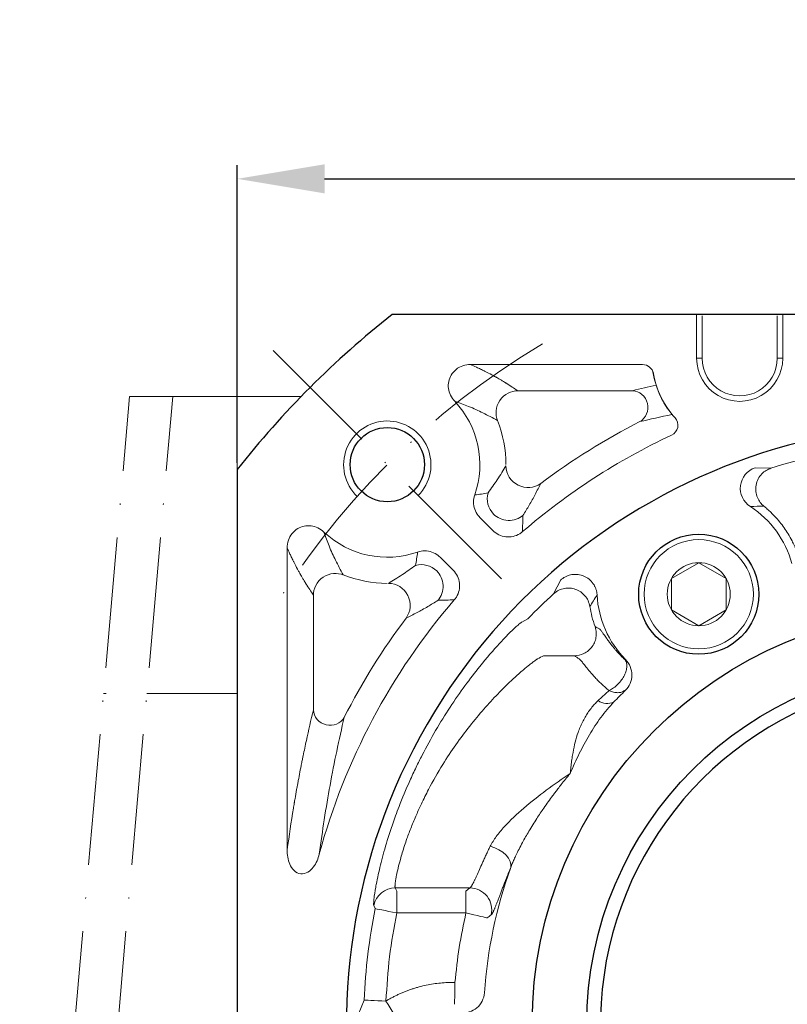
# Model space of a CAD drawing. Header units: millimetres. Extents: x 3238 to 4294, y 1113 to 1860.
# Tile 4 of 17: x 3322 to 3392, y 1614 to 1704. Entities that reach past the tile are written whole.
import ezdxf

# ---------------------------------------------------------------- set-up
doc = ezdxf.new("R2010")
doc.units = ezdxf.units.MM
doc.header["$PDSIZE"] = -5
doc.linetypes.add('ACAD_ISO10W100', pattern=[18, 12, -3, 0, -3])
doc.layers.get('0').update_dxf_attribs({"lineweight": 18})
doc.layers.get('Defpoints').update_dxf_attribs({"lineweight": 18})
for name, color, linetype, lineweight in [('中心线层', 7, 'ACAD_ISO10W100', 0), ('标注线', 7, 'Continuous', 20), ('粗实线', 7, 'Continuous', 50), ('细实线', 7, 'Continuous', 18)]:
    doc.layers.add(name, color=color, linetype=linetype, lineweight=lineweight)
doc.styles.add('仿宋0.8', font='仿宋_GB2312.ttf', dxfattribs={"width": 0.8})
doc.styles.add('工程字', font='txt')
doc.dimstyles.new('ISO-25', dxfattribs={"dimtxt": 12, "dimasz": 8, "dimexe": 1.25, "dimexo": 0.625, "dimtad": 1, "dimtxsty": '仿宋0.8', "dimcen": 2.5, "dimdle": 16, "dimclrd": 1, "dimclre": 1, "dimclrt": 1, "dimadec": 0, "dimazin": 0, "dimtfac": 1, "dimtmove": 0, "dimatfit": 3, "dimfxl": 1, "dimarcsym": 0})

# ---------------------------------------------------------------- blocks, each defined once
blk = doc.blocks.new('*D111')
at = {"layer": 'Defpoints', "color": 0}
for p in [(3471.799, 1689.224), (3341.799, 1662.602), (3471.799, 1662.602)]:
    blk.add_point(p, dxfattribs=at)
at = {"layer": '标注线', "color": 1, "lineweight": -2}
for p, q in [((3341.799, 1663.227), (3341.799, 1690.474)), ((3471.799, 1663.227), (3471.799, 1690.474)), ((3349.799, 1689.224), (3463.799, 1689.224))]:
    blk.add_line(p, q, dxfattribs=at)
at = {"layer": '标注线', "color": 1}
for points in [[(3349.799, 1690.557), (3349.799, 1687.89), (3341.799, 1689.224)], [(3463.799, 1687.89), (3463.799, 1690.557), (3471.799, 1689.224)]]:
    blk.add_solid(points, dxfattribs=at)
at = {"layer": '标注线', "color": 1, "insert": (3406.799, 1695.917), "char_height": 12, "attachment_point": 5, "style": '仿宋0.8'}
blk.add_mtext('130', dxfattribs=at)
blk = doc.blocks.new('*D112')
at = {"layer": 'Defpoints', "color": 0}
for p in [(3470.792, 1675.789), (3445.336, 1650.334), (3491.673, 1634.538), (3336.799, 1611.796), (3476.799, 1611.796)]:
    blk.add_point(p, dxfattribs=at)
at = {"layer": '标注线', "color": 1, "lineweight": -2}
blk.add_line((3477.424, 1611.796), (3495.917, 1611.796), dxfattribs=at)
blk.add_arc((3406.799, 1611.796), 87.868, 5.21835, 39.78165, dxfattribs=at)
at = {"layer": '标注线', "color": 1}
for points in [[(3475.309, 1668.919), (3473.34, 1667.121), (3468.931, 1673.928)], [(3492.971, 1619.727), (3495.635, 1619.849), (3494.667, 1611.796)]]:
    blk.add_solid(points, dxfattribs=at)
at = {"layer": '标注线', "color": 1, "insert": (3494.162, 1647.983), "char_height": 12, "attachment_point": 5, "rotation": 292.5, "style": '仿宋0.8'}
blk.add_mtext('45%%d', dxfattribs=at)
blk = doc.blocks.new('*D115')
at = {"layer": 'Defpoints', "color": 0}
for p in [(3347.002, 1652.792), (3466.596, 1570.801)]:
    blk.add_point(p, dxfattribs=at)
at = {"layer": '标注线', "color": 1, "lineweight": -2}
blk.add_line((3434.812, 1592.591), (3462.059, 1573.911), dxfattribs=at)
at = {"layer": '标注线', "color": 1}
blk.add_solid([(3461.541, 1573.155), (3462.578, 1574.667), (3466.596, 1570.801)], dxfattribs=at)
at = {"layer": '标注线', "color": 1, "insert": (3449.56, 1589.755), "char_height": 8.5, "attachment_point": 5, "rotation": 325.56629, "style": '工程字'}
blk.add_mtext('{\\H1.058824x;∅145}', dxfattribs=at)

msp = doc.modelspace()

# ---------------------------------------------------------------- linework, layer by layer
at = {"color": 7, "linetype": 'Continuous', "lineweight": 15}
for p, q in [((3383.8576, 1676.7854), (3383.8576, 1672.7963)), ((3384.3613, 1676.6915), (3384.3613, 1672.7963)), ((3391.2369, 1672.7963), (3391.2369, 1676.6915)), ((3391.7406, 1672.7963), (3391.7406, 1676.7854)), ((3384.3613, 1672.7963), (3383.8576, 1672.7963)), ((3391.7406, 1672.7963), (3391.2369, 1672.7963)), ((3390.6536, 1662.7287), (3389.211, 1662.7849)), ((3371.4357, 1652.5223), (3370.7631, 1651.2449)), ((3368.4114, 1648.9605), (3367.8486, 1648.6529)), ((3372.6731, 1645.573), (3369.8475, 1645.573)), ((3377.3455, 1645.2288), (3377.2773, 1645.2226)), ((3374.8432, 1641.4632), (3375.8549, 1642.3766)), ((3377.2443, 1642.3856), (3377.3177, 1642.3832)), ((3363.1041, 1624.3107), (3356.2563, 1624.3107)), ((3356.3945, 1624.0196), (3356.2563, 1624.3107)), ((3362.7365, 1624.0196), (3363.1041, 1624.3107)), ((3356.3945, 1624.0196), (3356.3945, 1622.0223)), ((3362.7365, 1624.0196), (3362.7365, 1622.0223)), ((3354.2994, 1622.7206), (3354.4356, 1622.4198)), ((3362.7365, 1622.0223), (3356.3945, 1622.0223)), ((3353.4162, 1614.0444), (3352.87, 1612.708))]:
    msp.add_line(p, q, dxfattribs=at)
for p, q in [((3363.1587, 1672.2229), (3378.906, 1672.2229)), ((3377.9857, 1669.8314), (3367.4707, 1669.8314)), ((3365.2051, 1657.0297), (3364.0126, 1658.2221)), ((3346.3725, 1655.4366), (3346.3725, 1627.804)), ((3361.5657, 1653.3903), (3360.3733, 1654.5828)), ((3348.764, 1640.6097), (3348.764, 1651.1247))]:
    msp.add_line(p, q)
at = {"color": 7, "linetype": 'Continuous', "lineweight": 15, "flags": 128}
for points in [[(3364.9518, 1628.1294), (3365.365, 1627.9996), (3365.7586, 1627.8157), (3366.1139, 1627.5864), (3366.4142, 1627.3227), (3366.6451, 1627.0371), (3366.7957, 1626.743), (3366.8589, 1626.4545), (3366.8318, 1626.1851)], [(3354.4356, 1622.4198), (3354.4847, 1622.4098), (3354.6039, 1622.3856), (3354.7889, 1622.3481), (3355.0329, 1622.2986), (3355.327, 1622.2389), (3355.6602, 1622.1713), (3356.0205, 1622.0982), (3356.3945, 1622.0223)], [(3364.6823, 1621.5719), (3364.6281, 1621.5845), (3364.506, 1621.6127), (3364.3203, 1621.6557), (3364.0777, 1621.7119), (3363.787, 1621.7792), (3363.4585, 1621.8552), (3363.1041, 1621.9372), (3362.7365, 1622.0223)], [(3361.692, 1613.6622), (3361.6931, 1613.7178), (3361.6955, 1613.8431), (3361.6991, 1614.0337), (3361.7039, 1614.2826), (3361.7096, 1614.581), (3361.7161, 1614.9181), (3361.7231, 1615.2818), (3361.7303, 1615.659)], [(3355.4132, 1613.9603), (3355.0319, 1613.9764), (3354.6646, 1613.9918), (3354.3249, 1614.0061), (3354.0251, 1614.0188), (3353.7763, 1614.0292), (3353.5877, 1614.0372), (3353.4662, 1614.0423), (3353.4162, 1614.0444)], [(3355.4132, 1613.9603), (3355.6085, 1613.6375), (3355.7969, 1613.3263), (3355.9715, 1613.0378), (3356.126, 1612.7825), (3356.2549, 1612.5695), (3356.3536, 1612.4064), (3356.4185, 1612.2992), (3356.4473, 1612.2516)]]:
    msp.add_lwpolyline(points, dxfattribs=at)
at = {"lineweight": 15}
for centre, start, end in [((3378.906, 1671.2229), 9.847428, 90), ((3381.1443, 1666.6686), 295.057765, 42.500056)]:
    msp.add_arc(centre, 1, start, end, dxfattribs=at)
at = {"color": 7, "linetype": 'Continuous', "lineweight": 15}
for centre, radius, start, end in [((3387.7991, 1672.7963), 3.9415, 179.999939, 0), ((3387.7991, 1672.7963), 3.4378, 179.99993, 0), ((3387.7991, 1672.7666), 8.0261, 188.570149, 218.126206), ((3387.7991, 1672.7666), 8.0261, 189.847428, 222.500056), ((3406.7991, 1611.7963), 53.4303, 72.411462, 107.588538), ((3406.7991, 1611.7963), 53.4303, 132.411462, 135.927722), ((3375.6537, 1642.5286), 1.3387, 232.737257, 297.867109), ((3356.2586, 1622.3087), 2.002, 90.066391, 168.125367), ((3363.0954, 1622.3066), 2.0041, 346.752593, 89.750984), ((3406.7991, 1611.7963), 53.4303, 168.531535, 177.588538)]:
    msp.add_arc(centre, radius, start, end, dxfattribs=at)
for centre, radius, start, end in [((3355.5339, 1663.0615), 8.4734, 340.865406, 43.2348), ((3355.5339, 1663.0615), 10.8649, 0, 21.812672), ((3406.7991, 1611.7963), 61.9649, 117.003596, 126.90813), ((3406.7991, 1611.7963), 59.5734, 115.057765, 130.746969), ((3355.5339, 1663.0615), 8.4734, 226.7652, 289.134594), ((3355.5339, 1663.0615), 10.8649, 248.187328, 270), ((3406.7991, 1611.7963), 59.5734, 139.253031, 164.803456), ((3406.7991, 1611.7963), 61.9649, 143.09187, 152.996404)]:
    msp.add_arc(centre, radius, start, end)
at = {"extrusion": (0, 0, -1)}
for centre, major_axis, ratio, start_param, end_param in [((3377.9857, 1668.3371), (-0.3502, 1.4585), 0.9364146, 0.2510083, 2.8905843), ((3368.3906, 1662.9365), (1.7848, -0.9025), 0.9810146, 0.466104, 2.6754886), ((3366.6758, 1659.9397), (0.5066, -1.9348), 0.9949025, 1.043729, 2.0978636)]:
    msp.add_ellipse(centre, major_axis=major_axis, ratio=ratio, start_param=start_param, end_param=end_param, dxfattribs=at)
for centre, major_axis, ratio, start_param, end_param in [((3358.6557, 1651.9196), (1.9348, -0.5066), 0.9949025, 1.043729, 2.0978636), ((3355.6589, 1650.2048), (0.9025, -1.7848), 0.9810146, 0.466104, 2.6754886), ((3350.2583, 1640.6097), (-1.4585, 0.3502), 0.9364146, 0.2510083, 2.8905843)]:
    msp.add_ellipse(centre, major_axis=major_axis, ratio=ratio, start_param=start_param, end_param=end_param)
for points, knots in [([(3363.1587, 1672.2229), (3362.9228, 1672.2257), (3362.6827, 1672.1893), (3362.2332, 1672.0394), (3362.0174, 1671.9231), (3361.6558, 1671.6322), (3361.502, 1671.4565), (3361.277, 1671.0788), (3361.1982, 1670.874), (3361.1155, 1670.4604), (3361.1088, 1670.2463), (3361.1628, 1669.8277), (3361.2257, 1669.6182), (3361.4158, 1669.2204), (3361.5496, 1669.0293), (3361.7072, 1668.8658)], [0, 0, 0, 0, 0.151852, 0.151852, 0.3042257, 0.3042257, 0.4488057, 0.4488057, 0.5846145, 0.5846145, 0.7175857, 0.7175857, 0.853995, 0.853995, 1, 1, 1, 1]), ([(3363.1587, 1672.2229), (3363.3124, 1672.1565), (3363.5002, 1672.0737), (3363.8234, 1671.925), (3363.9381, 1671.8714), (3364.1192, 1671.7847), (3364.212, 1671.7398), (3364.308, 1671.6926), (3364.3727, 1671.6606), (3364.4056, 1671.6443), (3364.7004, 1671.4969), (3364.9192, 1671.3816), (3365.1959, 1671.2322), (3365.2794, 1671.1864), (3365.3926, 1671.1235), (3365.4462, 1671.0935), (3365.4954, 1671.0658), (3365.5193, 1671.0523), (3365.531, 1671.0456), (3365.5425, 1671.0391), (3365.5501, 1671.0348), (3365.5541, 1671.0325), (3365.6707, 1670.9662), (3365.8127, 1670.8842), (3366.064, 1670.7344), (3366.1542, 1670.6801), (3366.2982, 1670.5919), (3366.3724, 1670.5461), (3366.4627, 1670.4897), (3366.5087, 1670.4608), (3366.5287, 1670.4483), (3366.542, 1670.4399), (3366.5489, 1670.4356), (3366.9721, 1670.1684), (3367.2684, 1669.9683), (3367.4707, 1669.8314)], [0, 0, 0, 0, 0.125, 0.125, 0.1875, 0.1875, 0.21875, 0.234375, 0.234375, 0.25, 0.25, 0.375, 0.375, 0.4375, 0.4375, 0.46875, 0.484375, 0.484375, 0.4921875, 0.4960938, 0.4960938, 0.5, 0.5, 0.625, 0.625, 0.6875, 0.6875, 0.71875, 0.734375, 0.7421875, 0.7460937, 0.7460937, 0.75, 0.75, 1, 1, 1, 1]), ([(3367.4707, 1669.8314), (3366.9252, 1669.8252), (3366.2282, 1669.5286), (3365.4403, 1668.3647), (3365.4239, 1667.6073), (3365.6209, 1667.0986)], [0, 0, 0, 0, 0.5, 0.5, 1, 1, 1, 1]), ([(3361.7072, 1668.8657), (3362.1408, 1668.709), (3363.0808, 1668.3691), (3364.3664, 1667.7804), (3365.1845, 1667.3359), (3365.6209, 1667.0986)], [0, 0, 0, 0, 0.2854704, 0.6187701, 1, 1, 1, 1]), ([(3366.3983, 1662.9559), (3366.1495, 1662.5459), (3365.6988, 1661.8034), (3365.0486, 1660.8875), (3364.7573, 1660.4772)], [0, 0, 0, 0, 0.5520792, 1, 1, 1, 1]), ([(3367.9514, 1658.4091), (3368.1492, 1658.7299), (3368.5767, 1659.4233), (3369.1073, 1660.3875), (3369.4203, 1661.0112), (3369.5871, 1661.3434)], [0, 0, 0, 0, 0.2868894, 0.6201136, 1, 1, 1, 1]), ([(3363.5391, 1660.284), (3363.4659, 1660.0753), (3363.4273, 1659.851), (3363.4266, 1659.4083), (3363.4645, 1659.1837), (3363.6104, 1658.7665), (3363.72, 1658.5681), (3363.9055, 1658.3349), (3363.9575, 1658.2768), (3364.0126, 1658.2221)], [0, 0, 0, 0, 0.2991436, 0.2991436, 0.5984006, 0.5984006, 0.8963234, 0.8963234, 1, 1, 1, 1]), ([(3365.267, 1658.5308), (3365.5849, 1658.2173), (3366.0718, 1657.9789), (3367.0999, 1657.9323), (3367.6065, 1658.1257), (3367.9514, 1658.4091)], [0, 0, 0, 0, 0.5, 0.5, 1, 1, 1, 1]), ([(3346.3725, 1655.4366), (3346.3697, 1655.6726), (3346.4061, 1655.9127), (3346.556, 1656.3622), (3346.6723, 1656.578), (3346.9632, 1656.9396), (3347.1389, 1657.0934), (3347.5166, 1657.3184), (3347.7214, 1657.3972), (3348.135, 1657.4799), (3348.3491, 1657.4866), (3348.7677, 1657.4326), (3348.9772, 1657.3697), (3349.375, 1657.1795), (3349.5661, 1657.0458), (3349.7296, 1656.8882)], [0, 0, 0, 0, 0.151852, 0.151852, 0.3042257, 0.3042257, 0.4488057, 0.4488057, 0.5846145, 0.5846145, 0.7175857, 0.7175857, 0.853995, 0.853995, 1, 1, 1, 1]), ([(3349.7297, 1656.8882), (3349.8864, 1656.4545), (3350.2263, 1655.5146), (3350.815, 1654.229), (3351.2595, 1653.4109), (3351.4967, 1652.9745)], [0, 0, 0, 0, 0.2854704, 0.6187701, 1, 1, 1, 1]), ([(3365.2051, 1657.0297), (3365.3613, 1656.8718), (3365.5466, 1656.7383), (3365.9461, 1656.5428), (3366.1658, 1656.4782), (3366.6055, 1656.4274), (3366.8317, 1656.4395), (3367.2604, 1656.5364), (3367.4688, 1656.6221), (3367.7464, 1656.7943), (3367.8334, 1656.8585), (3367.9144, 1656.9291)], [0, 0, 0, 0, 0.2244538, 0.2244538, 0.4490865, 0.4490865, 0.6712553, 0.6712553, 0.8926094, 0.8926094, 1, 1, 1, 1]), ([(3346.3725, 1655.4366), (3346.4389, 1655.283), (3346.5217, 1655.0952), (3346.6704, 1654.772), (3346.724, 1654.6573), (3346.8107, 1654.4762), (3346.8556, 1654.3834), (3346.9028, 1654.2874), (3346.9348, 1654.2227), (3346.9511, 1654.1898), (3347.0984, 1653.895), (3347.2138, 1653.6762), (3347.3632, 1653.3995), (3347.409, 1653.316), (3347.4719, 1653.2028), (3347.5019, 1653.1492), (3347.5296, 1653.1), (3347.5431, 1653.0761), (3347.5498, 1653.0644), (3347.5563, 1653.0529), (3347.5606, 1653.0453), (3347.5629, 1653.0413), (3347.6292, 1652.9247), (3347.7112, 1652.7827), (3347.861, 1652.5314), (3347.9153, 1652.4412), (3348.0035, 1652.2972), (3348.0493, 1652.223), (3348.1057, 1652.1327), (3348.1346, 1652.0867), (3348.1471, 1652.0667), (3348.1555, 1652.0534), (3348.1598, 1652.0465), (3348.427, 1651.6233), (3348.6271, 1651.327), (3348.764, 1651.1247)], [0, 0, 0, 0, 0.125, 0.125, 0.1875, 0.1875, 0.21875, 0.234375, 0.234375, 0.25, 0.25, 0.375, 0.375, 0.4375, 0.4375, 0.46875, 0.484375, 0.484375, 0.4921875, 0.4960938, 0.4960938, 0.5, 0.5, 0.625, 0.625, 0.6875, 0.6875, 0.71875, 0.734375, 0.7421875, 0.7460937, 0.7460937, 0.75, 0.75, 1, 1, 1, 1]), ([(3358.3114, 1655.0563), (3358.5201, 1655.1295), (3358.7444, 1655.1681), (3359.1871, 1655.1688), (3359.4117, 1655.1309), (3359.8289, 1654.985), (3360.0273, 1654.8754), (3360.2605, 1654.6899), (3360.3186, 1654.6379), (3360.3733, 1654.5828)], [0, 0, 0, 0, 0.2991436, 0.2991436, 0.5984006, 0.5984006, 0.8963234, 0.8963234, 1, 1, 1, 1]), ([(3348.764, 1651.1247), (3348.7702, 1651.6702), (3349.0668, 1652.3672), (3350.2307, 1653.1551), (3350.988, 1653.1715), (3351.4967, 1652.9745)], [0, 0, 0, 0, 0.5, 0.5, 1, 1, 1, 1]), ([(3355.6395, 1652.1971), (3356.0495, 1652.4459), (3356.792, 1652.8966), (3357.7079, 1653.5468), (3358.1182, 1653.8381)], [0, 0, 0, 0, 0.5520792, 1, 1, 1, 1]), ([(3360.0646, 1653.3284), (3360.3781, 1653.0105), (3360.6165, 1652.5236), (3360.6631, 1651.4955), (3360.4697, 1650.9889), (3360.1863, 1650.644)], [0, 0, 0, 0, 0.5, 0.5, 1, 1, 1, 1]), ([(3361.5657, 1653.3903), (3361.7235, 1653.2341), (3361.8571, 1653.0488), (3362.0526, 1652.6493), (3362.1172, 1652.4296), (3362.168, 1651.9899), (3362.1559, 1651.7637), (3362.059, 1651.335), (3361.9733, 1651.1266), (3361.8011, 1650.849), (3361.7368, 1650.762), (3361.6663, 1650.681)], [0, 0, 0, 0, 0.2244538, 0.2244538, 0.4490865, 0.4490865, 0.6712553, 0.6712553, 0.8926094, 0.8926094, 1, 1, 1, 1]), ([(3360.1863, 1650.644), (3359.8655, 1650.4462), (3359.1721, 1650.0187), (3358.2079, 1649.4881), (3357.5842, 1649.1751), (3357.252, 1649.0083)], [0, 0, 0, 0, 0.2868894, 0.6201136, 1, 1, 1, 1]), ([(3346.3725, 1627.804), (3346.5449, 1629.0961), (3346.7569, 1630.5204), (3346.9925, 1631.9309), (3347.0219, 1632.1043), (3347.0284, 1632.1428), (3347.0312, 1632.159), (3347.04, 1632.2109), (3347.0577, 1632.3149), (3347.1234, 1632.6968), (3347.1974, 1633.1161), (3347.2674, 1633.5029), (3347.2866, 1633.6086), (3347.2995, 1633.6791), (3347.3053, 1633.7109), (3347.3354, 1633.8749), (3347.4082, 1634.2682), (3347.5324, 1634.9226), (3347.6412, 1635.4778), (3347.6997, 1635.7713), (3347.7095, 1635.8202), (3347.7124, 1635.8345), (3347.7182, 1635.8635), (3347.7327, 1635.9359), (3347.7707, 1636.1243), (3347.9006, 1636.7624), (3348.2193, 1638.2732), (3348.5393, 1639.6736), (3348.764, 1640.6097)], [0, 0, 0, 0, 0.25, 0.28125, 0.2851562, 0.2851562, 0.2890625, 0.2890625, 0.296875, 0.3125, 0.375, 0.390625, 0.3984375, 0.3984375, 0.40625, 0.40625, 0.4375, 0.5, 0.5625, 0.5703125, 0.5703125, 0.5742187, 0.5742187, 0.578125, 0.59375, 0.625, 0.75, 1, 1, 1, 1]), ([(3351.5897, 1639.9312), (3351.3585, 1638.9158), (3350.9193, 1636.9871), (3350.3088, 1633.8543), (3349.7748, 1630.7782), (3349.4575, 1628.4859), (3349.3088, 1627.4123)], [0, 0, 0, 0, 0.2936398, 0.5577012, 0.7928423, 1, 1, 1, 1]), ([(3349.3086, 1627.4123), (3349.2059, 1626.983), (3349.0348, 1626.5777), (3348.4869, 1625.8702), (3348.0729, 1625.5536), (3347.132, 1625.6558), (3346.7888, 1626.0689), (3346.4248, 1626.9005), (3346.3591, 1627.3557), (3346.3725, 1627.804)], [0, 0, 0, 0, 0.25, 0.25, 0.5, 0.5, 0.75, 0.75, 1, 1, 1, 1])]:
    msp.add_open_spline(points, degree=3, knots=knots)
for points in [[(3380.1512, 1670.3319), (3379.4309, 1670.1719), (3378.709, 1670.005), (3377.9857, 1669.8314)], [(3378.6642, 1667.0057), (3379.6161, 1667.2225), (3380.5681, 1667.4392), (3381.5829, 1667.6538)], [(3363.5391, 1660.2841), (3363.9484, 1660.3398), (3364.3544, 1660.4048), (3364.7573, 1660.4772)], [(3367.9144, 1656.9291), (3367.9245, 1657.4193), (3367.9369, 1657.9127), (3367.9514, 1658.4091)], [(3358.3113, 1655.0563), (3358.2556, 1654.647), (3358.1906, 1654.241), (3358.1182, 1653.8381)], [(3361.6663, 1650.681), (3361.1761, 1650.6709), (3360.6827, 1650.6585), (3360.1863, 1650.644)]]:
    msp.add_open_spline(points, degree=3)
at = {"color": 7, "linetype": 'Continuous', "lineweight": 15}
for points, knots in [([(3389.211, 1662.7849), (3388.4972, 1662.5391), (3387.9586, 1661.8759), (3387.7777, 1660.4001), (3388.1378, 1659.6273), (3388.7726, 1659.2186)], [0, 0, 0, 0, 0.5, 0.5, 1, 1, 1, 1]), ([(3390.6536, 1662.7287), (3390.5144, 1662.6842), (3390.3705, 1662.6211), (3390.0878, 1662.4496), (3389.9489, 1662.3411), (3389.6965, 1662.0775), (3389.5832, 1661.9224), (3389.4033, 1661.5772), (3389.337, 1661.3873), (3389.2638, 1660.9959), (3389.2569, 1660.7949), (3389.2997, 1660.4078), (3389.3492, 1660.2221), (3389.4891, 1659.8847), (3389.5793, 1659.733), (3389.7808, 1659.4705), (3389.892, 1659.3594), (3390.0056, 1659.2672)], [0, 0, 0, 0, 0.125, 0.125, 0.25, 0.25, 0.375, 0.375, 0.5, 0.5, 0.625, 0.625, 0.75, 0.75, 0.875, 0.875, 1, 1, 1, 1]), ([(3393.1268, 1654.8157), (3393.0928, 1654.9122), (3393.0266, 1655.1004), (3392.919, 1655.3713), (3392.8103, 1655.6249), (3392.701, 1655.8612), (3392.5191, 1656.2298), (3392.2567, 1656.702), (3391.8829, 1657.2757), (3391.4769, 1657.814), (3391.0658, 1658.286), (3390.6773, 1658.6797), (3390.3392, 1658.992), (3390.1131, 1659.1785), (3390.0056, 1659.2672)], [0, 0, 0, 0, 0.0557211, 0.1086221, 0.158705, 0.2059628, 0.2503803, 0.3825466, 0.4998706, 0.6230256, 0.7494405, 0.8404263, 0.9241113, 1, 1, 1, 1]), ([(3374.7434, 1651.1188), (3374.74, 1651.1681), (3374.7332, 1651.2654), (3374.71, 1651.4078), (3374.6786, 1651.5439), (3374.6394, 1651.672), (3374.5944, 1651.791), (3374.5453, 1651.9), (3374.494, 1651.9984), (3374.4423, 1652.0859), (3374.3031, 1652.2973), (3374.0245, 1652.5975), (3373.5443, 1652.8848), (3373.0015, 1653.031), (3372.5355, 1653.0223), (3372.1665, 1652.9367), (3371.9019, 1652.8344), (3371.6511, 1652.6958), (3371.5058, 1652.5787), (3371.4357, 1652.5223)], [0, 0, 0, 0, 0.0331216, 0.0654734, 0.0967965, 0.1268407, 0.1553703, 0.1821691, 0.2070432, 0.229823, 0.2503638, 0.3769801, 0.5004007, 0.6211244, 0.749749, 0.808503, 0.8748057, 0.9396706, 1, 1, 1, 1]), ([(3370.7631, 1651.2449), (3370.9186, 1651.3638), (3371.2158, 1651.5909), (3371.7406, 1651.7503), (3372.2657, 1651.7786), (3372.7817, 1651.6695), (3373.2549, 1651.4278), (3373.6471, 1651.0725), (3373.9518, 1650.618), (3374.0396, 1650.26), (3374.0848, 1650.0753)], [0, 0, 0, 0, 0.1361956, 0.2602918, 0.3769101, 0.5010637, 0.6241795, 0.7435838, 0.8677602, 1, 1, 1, 1]), ([(3367.8486, 1648.6529), (3367.838, 1648.6468), (3367.8119, 1648.6316), (3367.7508, 1648.5889), (3367.6509, 1648.5114), (3367.5143, 1648.396), (3367.2896, 1648.1954), (3366.9549, 1647.8796), (3366.4371, 1647.3619), (3365.5043, 1646.3779), (3364.2012, 1644.8797), (3362.6453, 1642.855), (3361.2749, 1640.8832), (3359.9487, 1638.7418), (3358.9223, 1636.8794), (3358.1483, 1635.3279), (3357.4168, 1633.7578), (3356.7888, 1632.2546), (3356.2083, 1630.7058), (3355.6874, 1629.1947), (3355.1282, 1627.3216), (3354.7415, 1625.7279), (3354.5356, 1624.7162), (3354.4305, 1624.1242), (3354.3483, 1623.6003), (3354.3031, 1623.2271), (3354.2849, 1622.9788), (3354.2819, 1622.852), (3354.2863, 1622.7638), (3354.2951, 1622.7347), (3354.2994, 1622.7206)], [0, 0, 0, 0, 0.0071792, 0.0176515, 0.0314247, 0.0483143, 0.0625237, 0.093616, 0.1247884, 0.1611535, 0.2502523, 0.3126454, 0.3752813, 0.4376789, 0.5000771, 0.5289977, 0.5624371, 0.6249546, 0.6477695, 0.6873607, 0.749544, 0.811856, 0.8500651, 0.8743856, 0.8972915, 0.9370262, 0.9538998, 0.9700254, 0.9853939, 1, 1, 1, 1]), ([(3372.6731, 1645.573), (3372.9448, 1645.574), (3373.2485, 1645.633), (3373.685, 1645.8455), (3373.8266, 1645.9366), (3374.0861, 1646.1561), (3374.2039, 1646.2845), (3374.4026, 1646.5674), (3374.4833, 1646.7219), (3374.6015, 1647.0406), (3374.639, 1647.2047), (3374.6906, 1647.6874), (3374.6428, 1647.9931), (3374.5514, 1648.249)], [0, 0, 0, 0, 0.25, 0.25, 0.375, 0.375, 0.5, 0.5, 0.625, 0.625, 0.75, 0.75, 1, 1, 1, 1]), ([(3377.2773, 1645.2226), (3377.225, 1645.2716), (3377.122, 1645.3681), (3376.9791, 1645.5092), (3376.8466, 1645.6445), (3376.7244, 1645.7737), (3376.6117, 1645.8967), (3376.5079, 1646.0135), (3376.4123, 1646.1239), (3376.3244, 1646.2281), (3376.2437, 1646.3259), (3376.1696, 1646.4176), (3376.1017, 1646.5033), (3376.0395, 1646.583), (3375.9827, 1646.6569), (3375.931, 1646.7251), (3375.884, 1646.7879), (3375.8413, 1646.8455), (3375.8028, 1646.8979), (3375.7681, 1646.9455), (3375.7371, 1646.9883), (3375.7095, 1647.0266), (3375.6852, 1647.0605), (3375.664, 1647.0902), (3375.6458, 1647.1158), (3375.6304, 1647.1375), (3375.6177, 1647.1554), (3375.6076, 1647.1695), (3375.6002, 1647.18), (3375.5953, 1647.187), (3375.5069, 1647.3119), (3375.3531, 1647.5318), (3375.2141, 1647.7276), (3375.1146, 1647.8591), (3375.046, 1647.9423), (3374.9876, 1648.0009), (3374.9592, 1648.019), (3374.9482, 1648.026)], [0, 0, 0, 0, 0.0319756, 0.063019, 0.0931204, 0.1222666, 0.1504423, 0.177631, 0.2038157, 0.2289793, 0.2531048, 0.2761761, 0.2981779, 0.3190956, 0.3389157, 0.3576256, 0.3752139, 0.3916701, 0.4069846, 0.4211488, 0.4341548, 0.4459958, 0.4566655, 0.4661586, 0.4744703, 0.4815965, 0.487534, 0.4922805, 0.4958333, 0.4981903, 0.4993501, 0.6233167, 0.7491019, 0.7908398, 0.8743442, 0.9513375, 1, 1, 1, 1]), ([(3356.2563, 1624.3107), (3356.2534, 1624.3173), (3356.2475, 1624.3304), (3356.2419, 1624.363), (3356.2386, 1624.4047), (3356.2378, 1624.4564), (3356.2397, 1624.5177), (3356.2443, 1624.5886), (3356.2515, 1624.669), (3356.2615, 1624.7587), (3356.2743, 1624.8576), (3356.29, 1624.9655), (3356.3206, 1625.1578), (3356.4189, 1625.6944), (3356.6542, 1626.7038), (3357.0215, 1627.9331), (3357.3681, 1628.9501), (3357.7257, 1629.893), (3358.175, 1630.9636), (3358.6989, 1632.1147), (3359.4692, 1633.6662), (3360.5148, 1635.512), (3361.8058, 1637.4451), (3363.0776, 1639.1431), (3364.3737, 1640.7007), (3365.6584, 1642.1001), (3366.7343, 1643.1534), (3367.4927, 1643.8452), (3368.0623, 1644.342), (3368.4864, 1644.6936), (3368.7916, 1644.932), (3368.976, 1645.071), (3369.1051, 1645.1635), (3369.2019, 1645.2274), (3369.2621, 1645.2633), (3369.2888, 1645.2763), (3369.3004, 1645.2819)], [0, 0, 0, 0, 0.0091406, 0.0182912, 0.0274498, 0.0366142, 0.0457821, 0.0549511, 0.0641186, 0.0732821, 0.0824391, 0.0915873, 0.1007243, 0.1275133, 0.2007074, 0.2516416, 0.2754691, 0.312765, 0.3501302, 0.3826124, 0.4251609, 0.499961, 0.5621883, 0.6247119, 0.6873325, 0.7497345, 0.8125217, 0.8507891, 0.8754323, 0.9154251, 0.9375802, 0.9508359, 0.968605, 0.9815313, 0.9919899, 1, 1, 1, 1]), ([(3373.0958, 1645.2819), (3373.0251, 1645.3299), (3372.8821, 1645.4269), (3372.7432, 1645.524), (3372.6731, 1645.573)], [0, 0, 0, 0, 0.4949311, 1, 1, 1, 1]), ([(3375.8549, 1642.3756), (3375.7942, 1642.4242), (3375.6722, 1642.5219), (3375.4971, 1642.67), (3375.327, 1642.8193), (3375.1625, 1642.9697), (3375.0034, 1643.1207), (3374.8499, 1643.2719), (3374.7018, 1643.4228), (3374.4314, 1643.7074), (3374.0747, 1644.1129), (3373.7704, 1644.4877), (3373.5713, 1644.7398), (3373.4448, 1644.9008), (3373.3336, 1645.04), (3373.238, 1645.153), (3373.1568, 1645.2393), (3373.1163, 1645.2676), (3373.0958, 1645.2819)], [0, 0, 0, 0, 0.0345502, 0.0693758, 0.1045217, 0.1400332, 0.1759558, 0.2123356, 0.2492191, 0.2866535, 0.4254208, 0.5711438, 0.6379694, 0.7066139, 0.7771148, 0.8494984, 0.9237857, 1, 1, 1, 1]), ([(3375.8549, 1642.3766), (3375.9909, 1642.4547), (3376.2673, 1642.6136), (3376.6576, 1642.9589), (3376.9939, 1643.3557), (3377.251, 1643.7793), (3377.419, 1644.2069), (3377.4831, 1644.6094), (3377.4442, 1644.9693), (3377.3324, 1645.139), (3377.2773, 1645.2226)], [0, 0, 0, 0, 0.1229784, 0.2500446, 0.3770647, 0.4999394, 0.6227618, 0.7501327, 0.8769421, 1, 1, 1, 1]), ([(3377.3177, 1642.3832), (3377.6986, 1642.7502), (3377.9244, 1643.2746), (3377.9344, 1644.327), (3377.719, 1644.8547), (3377.3455, 1645.2288)], [0, 0, 0, 0, 0.5, 0.5, 1, 1, 1, 1]), ([(3377.2443, 1642.3856), (3377.1616, 1642.3308), (3376.9934, 1642.2192), (3376.6505, 1642.1728), (3376.264, 1642.2145), (3375.9898, 1642.3232), (3375.8549, 1642.3766)], [0, 0, 0, 0, 0.2457894, 0.5002452, 0.7542824, 1, 1, 1, 1]), ([(3372.2794, 1634.7963), (3372.2887, 1634.8927), (3372.3072, 1635.0846), (3372.3386, 1635.3703), (3372.3725, 1635.6518), (3372.4092, 1635.9281), (3372.4486, 1636.1985), (3372.4908, 1636.4619), (3372.5774, 1636.9553), (3372.7295, 1637.6578), (3372.955, 1638.4219), (3373.1843, 1639.025), (3373.3956, 1639.4934), (3373.6327, 1639.9394), (3373.8954, 1640.3612), (3374.1845, 1640.7567), (3374.4973, 1641.1274), (3374.728, 1641.3511), (3374.8432, 1641.4629)], [0, 0, 0, 0, 0.0373126, 0.0742801, 0.1108017, 0.1467845, 0.182142, 0.2167932, 0.2506613, 0.377932, 0.5003447, 0.5721769, 0.6439465, 0.715555, 0.7869562, 0.858146, 0.9291548, 1, 1, 1, 1]), ([(3376.2795, 1641.3452), (3375.8705, 1640.8781), (3375.0473, 1639.9379), (3374.0128, 1638.335), (3373.0839, 1636.6147), (3372.5495, 1635.4067), (3372.2794, 1634.7963)], [0, 0, 0, 0, 0.2440107, 0.4912234, 0.7428956, 1, 1, 1, 1]), ([(3364.9518, 1628.1294), (3365.123, 1628.429), (3365.4695, 1629.0351), (3366.4991, 1630.2212), (3368.0252, 1631.6562), (3370.0786, 1633.2847), (3371.5427, 1634.2903), (3372.2794, 1634.7963)], [0, 0, 0, 0, 0.1190987, 0.2409941, 0.48882, 0.7427653, 1, 1, 1, 1]), ([(3372.2794, 1634.7963), (3372.1324, 1634.6184), (3371.8572, 1634.2852), (3371.4807, 1633.8131), (3371.164, 1633.4068), (3370.9058, 1633.0679), (3370.4715, 1632.4878), (3369.9058, 1631.7002), (3369.1728, 1630.6073), (3368.5161, 1629.5541), (3367.9828, 1628.6169), (3367.6032, 1627.8933), (3367.3496, 1627.3775), (3367.1453, 1626.933), (3366.9796, 1626.5485), (3366.884, 1626.301), (3366.8383, 1626.1828)], [0, 0, 0, 0, 0.067244, 0.1259019, 0.1759442, 0.2173434, 0.2500756, 0.3871868, 0.5000432, 0.634249, 0.7501909, 0.8164279, 0.8750004, 0.920191, 0.9618599, 1, 1, 1, 1]), ([(3363.1041, 1624.3107), (3363.1129, 1624.3173), (3363.1304, 1624.3306), (3363.1601, 1624.3635), (3363.1924, 1624.4055), (3363.2273, 1624.4573), (3363.2649, 1624.5185), (3363.3051, 1624.5888), (3363.3481, 1624.668), (3363.3937, 1624.7559), (3363.4419, 1624.8522), (3363.4929, 1624.9566), (3363.5465, 1625.0689), (3363.6027, 1625.1888), (3363.6617, 1625.3162), (3363.7768, 1625.5675), (3363.9632, 1625.9834), (3364.2004, 1626.5137), (3364.41, 1626.975), (3364.5786, 1627.341), (3364.758, 1627.7251), (3364.8871, 1627.9946), (3364.9518, 1628.1297)], [0, 0, 0, 0, 0.0362911, 0.0725221, 0.1086887, 0.144785, 0.1808036, 0.2167355, 0.2525709, 0.2882987, 0.3239071, 0.3593836, 0.3947154, 0.4298891, 0.4648915, 0.4997093, 0.6250341, 0.7491784, 0.8112094, 0.8737529, 0.9367203, 1, 1, 1, 1]), ([(3365.0462, 1621.8473), (3365.0542, 1621.8541), (3365.0702, 1621.8678), (3365.0969, 1621.9008), (3365.1255, 1621.9428), (3365.1563, 1621.9944), (3365.1892, 1622.0554), (3365.2243, 1622.1256), (3365.2617, 1622.2048), (3365.3014, 1622.293), (3365.3435, 1622.3899), (3365.3878, 1622.4954), (3365.4346, 1622.6094), (3365.4839, 1622.7318), (3365.5356, 1622.8623), (3365.5899, 1623.0009), (3365.6467, 1623.1474), (3365.7061, 1623.3015), (3365.7858, 1623.5093), (3365.8892, 1623.7797), (3366.0208, 1624.124), (3366.1622, 1624.492), (3366.3135, 1624.8826), (3366.4753, 1625.2955), (3366.6467, 1625.7279), (3366.7701, 1626.0327), (3366.8318, 1626.1851)], [0, 0, 0, 0, 0.0342378, 0.0683653, 0.102391, 0.1363224, 0.1701666, 0.20393, 0.2376185, 0.2712376, 0.304792, 0.3382864, 0.3717249, 0.4051113, 0.4384491, 0.4717415, 0.5049917, 0.5382026, 0.571377, 0.6327905, 0.6941066, 0.7553447, 0.8165262, 0.8776757, 0.9388222, 1, 1, 1, 1]), ([(3356.3945, 1622.0223), (3356.1511, 1620.6884), (3355.6644, 1618.0205), (3355.4969, 1615.3137), (3355.4132, 1613.9603)], [0, 0, 0, 0, 0.5, 1, 1, 1, 1]), ([(3361.7303, 1615.659), (3361.8416, 1616.7281), (3362.0643, 1618.867), (3362.5123, 1620.9703), (3362.7365, 1622.0223)], [0, 0, 0, 0, 0.4998067, 1, 1, 1, 1]), ([(3355.4132, 1613.9603), (3355.5085, 1614.017), (3355.6989, 1614.1301), (3355.99, 1614.2894), (3356.2845, 1614.4407), (3356.5829, 1614.5833), (3356.8851, 1614.7173), (3357.191, 1614.8427), (3357.5007, 1614.9596), (3357.8142, 1615.0678), (3358.1314, 1615.1675), (3358.5585, 1615.2888), (3359.0973, 1615.4178), (3359.7499, 1615.5359), (3360.4065, 1615.6159), (3361.0673, 1615.6611), (3361.509, 1615.6597), (3361.7303, 1615.659)], [0, 0, 0, 0, 0.0501857, 0.1002275, 0.150165, 0.200038, 0.2498866, 0.2997506, 0.3496702, 0.3996852, 0.4498352, 0.5001596, 0.6005918, 0.7004725, 0.8001204, 0.8998562, 1, 1, 1, 1]), ([(3362.2621, 1612.8685), (3362.7891, 1612.8225), (3363.3322, 1612.9966), (3364.1327, 1613.6811), (3364.3895, 1614.1916), (3364.4255, 1614.7197)], [0, 0, 0, 0, 0.5, 0.5, 1, 1, 1, 1])]:
    msp.add_open_spline(points, degree=3, knots=knots, dxfattribs=at)
for points in [[(3390.0056, 1659.2672), (3389.6049, 1659.2631), (3389.195, 1659.2481), (3388.7726, 1659.2186)], [(3388.7726, 1659.2186), (3390.6255, 1658.0198), (3392, 1656.1494), (3392.5756, 1654.0085)], [(3374.7434, 1651.1188), (3374.5067, 1650.7678), (3374.2887, 1650.4203), (3374.0848, 1650.0753)], [(3377.3455, 1645.2288), (3375.7875, 1646.7938), (3374.8552, 1648.9142), (3374.7434, 1651.1188)], [(3374.0848, 1650.0753), (3374.1819, 1649.449), (3374.3371, 1648.8421), (3374.5514, 1648.249)], [(3374.5514, 1648.249), (3374.6817, 1648.174), (3374.8139, 1648.0997), (3374.9482, 1648.026)], [(3369.8475, 1645.573), (3369.6649, 1645.4767), (3369.4826, 1645.3796), (3369.3004, 1645.2819)], [(3376.2794, 1641.3452), (3376.619, 1641.6966), (3376.9651, 1642.0426), (3377.3177, 1642.3832)], [(3366.8383, 1626.1828), (3365.5131, 1622.4931), (3364.6976, 1618.6279), (3364.4255, 1614.7197)], [(3365.0462, 1621.8473), (3364.9244, 1621.7555), (3364.8031, 1621.6638), (3364.6823, 1621.5719)]]:
    msp.add_open_spline(points, degree=3, dxfattribs=at)
at = {"layer": '中心线层'}
for p, q in [((3365.9866, 1652.6088), (3345.0812, 1673.5142)), ((3321.8767, 1554.2963), (3331.9379, 1669.2963)), ((3325.831, 1554.2963), (3335.8922, 1669.2963))]:
    msp.add_line(p, q, dxfattribs=at)
msp.add_arc((3406.7991, 1611.7963), 72.5, 120.73805, 149.26195, dxfattribs=at)
at = {"layer": '标注线'}
for p, q in [((3347.6383, 1669.2963), (3331.9379, 1669.2963)), ((3341.7991, 1554.2963), (3341.7991, 1669.2963)), ((3329.5592, 1642.1072), (3329.7991, 1642.1072)), ((3333.5134, 1642.1072), (3341.7991, 1642.1072))]:
    msp.add_line(p, q, dxfattribs=at)
at = {"layer": '粗实线', "lineweight": 30}
for p, q in [((3457.6051, 1676.7963), (3355.9931, 1676.7963)), ((3341.7991, 1662.6023), (3341.7991, 1560.9903))]:
    msp.add_line(p, q, dxfattribs=at)
for centre, radius in [((3355.5339, 1663.0615), 3.4), ((3384.0491, 1651.2004), 5.5), ((3406.7991, 1611.7963), 38), ((3406.7991, 1611.7963), 33)]:
    msp.add_circle(centre, radius, dxfattribs=at)
for radius, start, end in [(82.5, 128.01228, 141.98772), (55, 340.635704, 316.586158), (31.75, 319.931457, 258.194953)]:
    msp.add_arc((3406.7991, 1611.7963), radius, start, end, dxfattribs=at)
at = {"layer": '细实线'}
msp.add_lwpolyline([(3384.0491, 1654.0872), (3381.5491, 1652.6438), (3381.5491, 1649.7571), (3384.0491, 1648.3137), (3386.5491, 1649.7571), (3386.5491, 1652.6438)], close=True, dxfattribs=at)
for radius in [5, 2.8868]:
    msp.add_circle((3384.0491, 1651.2004), radius, dxfattribs=at)
msp.add_arc((3355.5339, 1663.0615), 4, 315, 226.580774, dxfattribs=at)

# ---------------------------------------------------------------- dimensions: what is measured, and where the dimension line sits
at = {"layer": '标注线'}
dim = msp.add_linear_dim(base=(3471.7991, 1689.2236), p1=(3341.7991, 1662.6023), p2=(3471.7991, 1662.6023), dimstyle='ISO-25', dxfattribs=at)
dim.commit()
dim.dimension.update_dxf_attribs({"geometry": '*D111', "text_midpoint": (3406.7991, 1695.9172)})
dim = msp.add_angular_dim_2l(base=(3491.6729, 1634.5382), line1=((3336.7991, 1611.7963), (3476.7991, 1611.7963)), line2=((3445.3364, 1650.3336), (3470.7923, 1675.7895)), dimstyle='ISO-25', dxfattribs=at)
dim.commit()
dim.dimension.update_dxf_attribs({"geometry": '*D112', "text_midpoint": (3494.1625, 1647.9834)})
at = {"layer": '标注线', "color": 0}
dim = msp.add_diameter_dim_2p(p1=(3347.0025, 1652.7916), p2=(3466.5957, 1570.801), text='{\\H1.058824x;<>}', dimstyle='ISO-25', override={"dimtxt": 8.5, "dimasz": 5.5, "dimgap": 1.5, "dimtxsty": '工程字'}, dxfattribs=at)
dim.commit()
dim.dimension.update_dxf_attribs({"geometry": '*D115', "text_midpoint": (3446.1674, 1584.8062), "dimtype": 163})

doc.saveas('drawing.dxf')
